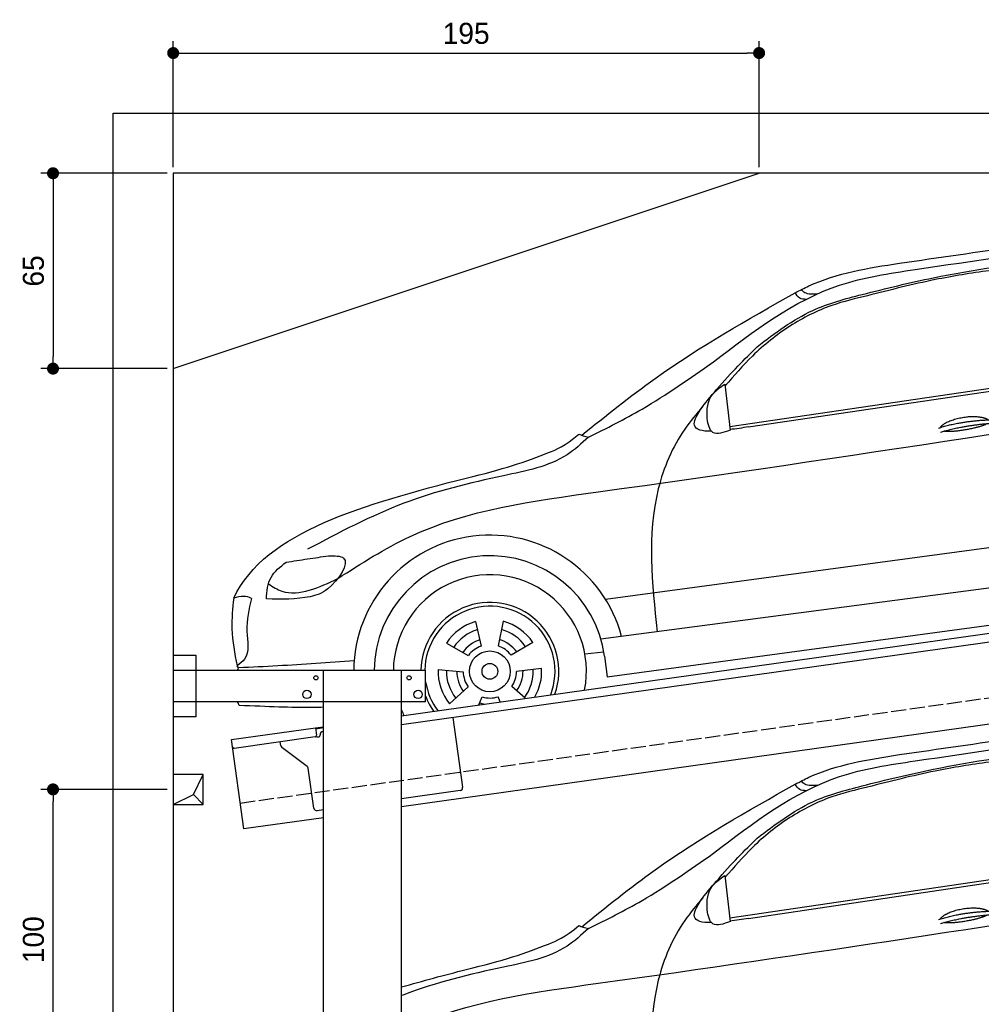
# Model space of a CAD drawing. Extents: x -511 to 5890, y -540 to 5211.
# Tile 2 of 3: x -511 to 2690, y 1935 to 5211. Entities that reach past the tile are written whole.
import ezdxf

# ---------------------------------------------------------------- set-up
doc = ezdxf.new("R2010")
doc.units = 0
doc.header["$LTSCALE"] = 10
doc.header["$MEASUREMENT"] = 0
doc.linetypes.add('GEN3', pattern=[6.25, 5, -1.25])
doc.layers.get('0').update_dxf_attribs({"linetype": 'CONTINUOUS'})
doc.layers.get('DEFPOINTS').update_dxf_attribs({"linetype": 'CONTINUOUS'})
for name, color, linetype in [('3', 6, 'GEN3'), ('AM_5', 3, 'CONTINUOUS'), ('BREAKTHROUGH', 1, 'CONTINUOUS'), ('CAR', 1, 'CONTINUOUS')]:
    doc.layers.add(name, color=color, linetype=linetype)
doc.dimstyles.new('KLAUS_DXF', dxfattribs={"dimscale": 20, "dimtxt": 3.5, "dimasz": 2, "dimexe": 2, "dimexo": 1, "dimgap": 1.5, "dimtad": 1, "dimlfac": 0.1, "dimdsep": 46, "dimtxsty": 'Standard', "dimblk": 'DOT', "dimcen": 2, "dimclrd": 256, "dimclre": 256, "dimclrt": 2, "dimadec": 0, "dimazin": 0, "dimtfac": 1, "dimtmove": 2, "dimatfit": 3, "dimfxl": 1, "dimtolj": 1, "dimarcsym": 0})

# ---------------------------------------------------------------- blocks, each defined once
blk = doc.blocks.new('_DOT')
at = {"color": 0, "linetype": 'ByBlock'}
blk.add_line((-0.5, 0), (-1, 0), dxfattribs=at)
at = {"color": 0, "linetype": 'ByBlock', "const_width": 0.5}
blk.add_lwpolyline([(-0.25, 0, 1), (0.25, 0, 1)], format="xyb", close=True, dxfattribs=at)
blk = doc.blocks.new('*D7')
at = {"layer": 'AM_5', "lineweight": -2, "transparency": 16777216}
for p, q in [((0, 4720), (0, 5140)), ((1950, 4720), (1950, 5140)), ((40, 5100), (1910, 5100))]:
    blk.add_line(p, q, dxfattribs=at)
at = {"layer": 'DEFPOINTS', "color": 0, "transparency": 16777216}
for p in [(1950, 5100), (0, 4700), (1950, 4700)]:
    blk.add_point(p, dxfattribs=at)
at = {"layer": 'AM_5', "lineweight": -2, "transparency": 16777216, "xscale": 40, "yscale": 40, "zscale": 40, "rotation": 180}
blk.add_blockref('_DOT', (0, 5100), dxfattribs=at)
at = {"layer": 'AM_5', "lineweight": -2, "transparency": 16777216, "xscale": 40, "yscale": 40, "zscale": 40}
blk.add_blockref('_DOT', (1950, 5100), dxfattribs=at)
at = {"layer": 'AM_5', "color": 2, "transparency": 16777216, "insert": (975, 5165), "char_height": 70, "attachment_point": 5}
blk.add_mtext('\\A1;195', dxfattribs=at)
blk = doc.blocks.new('*D4')
at = {"layer": 'AM_5', "lineweight": -2, "transparency": 16777216}
for p, q in [((-20, 4700), (-440, 4700)), ((-400, 4660), (-400, 4090)), ((-20, 4050), (-440, 4050))]:
    blk.add_line(p, q, dxfattribs=at)
at = {"layer": 'DEFPOINTS', "color": 0, "transparency": 16777216}
for p in [(0, 4700), (-400, 4050), (0, 4050)]:
    blk.add_point(p, dxfattribs=at)
at = {"layer": 'AM_5', "lineweight": -2, "transparency": 16777216, "xscale": 40, "yscale": 40, "zscale": 40}
for p, rotation in [((-400, 4700), 90), ((-400, 4050), 270)]:
    blk.add_blockref('_DOT', p, dxfattribs=dict(at, rotation=rotation))
at = {"layer": 'AM_5', "color": 2, "transparency": 16777216, "insert": (-465, 4375), "char_height": 70, "attachment_point": 5, "rotation": 90}
blk.add_mtext('\\A1;65', dxfattribs=at)
blk = doc.blocks.new('*D6')
at = {"layer": 'AM_5', "lineweight": -2, "transparency": 16777216}
for p, q in [((-20, 2650), (-440, 2650)), ((-400, 1690), (-400, 2610)), ((5280, 1650), (-440, 1650))]:
    blk.add_line(p, q, dxfattribs=at)
at = {"layer": 'DEFPOINTS', "color": 0, "transparency": 16777216}
for p in [(-400, 2650), (0, 2650), (5300, 1650)]:
    blk.add_point(p, dxfattribs=at)
at = {"layer": 'AM_5', "lineweight": -2, "transparency": 16777216, "xscale": 40, "yscale": 40, "zscale": 40}
for p, rotation in [((-400, 2650), 90), ((-400, 1650), 270)]:
    blk.add_blockref('_DOT', p, dxfattribs=dict(at, rotation=rotation))
at = {"layer": 'AM_5', "color": 2, "transparency": 16777216, "insert": (-465, 2150), "char_height": 70, "attachment_point": 5, "rotation": 90}
blk.add_mtext('\\A1;100', dxfattribs=at)
blk = doc.blocks.new('Car_K')
at = {"layer": 'CAR'}
for p, q in [((4395.3, 2725.6), (6371, 3016)), ((4457.7, 2723.8), (6379.4, 3009)), ((4379.1, 2866.5), (4396.7, 2713.3)), ((3981.4, 2150.9), (5902.5, 2408.8)), ((5954.6, 2278.4), (3966.6, 2017.9)), ((3987.9, 1892.3), (5969.5, 2160.9)), ((3549.7, 2076.4), (3568.1, 1994.6)), ((3641.8, 2077.1), (3624.8, 1995)), ((3452.6, 2004.6), (3525.4, 1963)), ((3740.1, 2007), (3667.9, 1964.2)), ((3913.1, 1968.5), (3976.3, 1975.6)), ((3978.5, 1961.3), (3987.9, 1892.3)), ((3424.8, 1916.8), (3508.3, 1908.9)), ((3769.3, 1919.6), (3685.9, 1910.4)), ((3463.1, 1802.2), (3525.1, 1858.6)), ((3714.2, 1820.9), (3669.9, 1859.8)), ((3559.9, 1799.2), (3571.3, 1825.7)), ((3631.9, 1809.3), (3624.3, 1826.1))]:
    blk.add_line(p, q, dxfattribs=at)
for radius in [67.9, 26.2]:
    blk.add_circle((3597.1, 1910.6), radius, dxfattribs=at)
for radius, start, end in [(453.2, 14.86, 179.5503), (384.7, 7.5734, 179.4702), (321.3, 348.8956, 179.3656), (229.5, 340.7371, 179.1121), (216.8, 338.9836, 179.0598), (172.4, 105.9643, 146.9655), (172.4, 33.9643, 74.9655), (144.5, 106.605, 146.3248), (144.5, 34.605, 74.3248), (110.3, 107.8341, 145.0957), (110.3, 35.8341, 73.0957), (88.8, 109.097, 143.8328), (88.8, 37.097, 71.8328), (172.4, 177.9643, 218.9655), (144.5, 178.605, 218.3248), (110.3, 179.8341, 217.0957), (88.8, 181.097, 215.8328), (88.8, 325.097, 359.8328), (110.3, 323.8341, 1.0957), (144.5, 322.605, 2.3248), (172.4, 330.4173, 2.9655), (216.8, 189.363, 217.0164), (229.5, 201.2851, 215.2629), (110.3, 251.8341, 260.346), (88.8, 253.097, 287.8328), (321.3, 203.8286, 207.1044)]:
    blk.add_arc((3597.1, 1910.6), radius, start, end, dxfattribs=at)
for points in [[(4960.4, 3268.4), (5748.6, 3373.1), (6565.3, 3342.1), (7001.7, 3128.2)], [(4341, 2940.3), (4761.1, 3195.4), (5012, 3247.5), (5597.3, 3332.3)], [(4486.6, 2990.7), (4671.5, 3111.4), (4835.8, 3164.4), (5073.4, 3220), (5478.3, 3280.6), (5845.3, 3309)], [(4613.5, 3170.2), (4659.2, 3193.1), (4960.4, 3268.4)], [(4687.2, 3166.4), (4645.3, 3170.5), (4633.1, 3180.6)], [(3903, 2696.1), (4146.8, 2885.1), (4613.5, 3170.2)], [(4854.3, 3160.3), (4734.7, 3127.8), (4595.7, 3058.9), (4471, 2959.6), (4379.8, 2860.3)], [(4649.4, 3148.3), (4628.6, 3152.5), (4613.5, 3170.2)], [(3925.1, 2689.5), (4103.6, 2783.3), (4341, 2940.3)], [(3091.3, 2219.7), (3330.1, 2358.5), (3957.2, 2507.7), (6400, 2878.8)], [(4396.7, 2713.3), (4339.5, 2705.2), (4320.6, 2752), (4338.5, 2831.7), (4379.1, 2866.5)], [(4306.1, 2792.5), (4245.7, 2716.3), (4157.7, 2518), (4154, 2042.4)], [(3925.1, 2689.5), (3854, 2631.3), (3642.8, 2561.4), (3311.2, 2469.9), (2990.2, 2316.7)], [(3893.1, 2699.9), (3907.7, 2694.5), (3925.3, 2689.7)], [(3059.7, 2295), (3110.1, 2287.6), (3057.8, 2185.2), (2999, 2159), (2853.2, 2151.3)], [(2919.1, 2273.7), (2990.6, 2284.7), (3059.7, 2295)], [(2853.2, 2151.3), (2868.7, 2223.2), (2919.1, 2273.7)], [(2860.2, 2201.5), (2904.9, 2177.1), (2995.7, 2180.6), (3091.3, 2219.7)], [(2744.5, 2154.1), (2738.6, 2052.2), (2755.6, 1929)], [(2803.8, 2152.6), (2788.3, 2043.9), (2781, 1951.5), (2755.6, 1929)], [(3145.3, 1945.7), (2891.3, 1928.7), (2761, 1922.3)]]:
    blk.add_spline(points, degree=3, dxfattribs=at)
for points, degree, knots in [([(5333.6, 3253.4), (5308.7, 3250.3), (5223.6, 3239.4), (5062.6, 3213.6), (4929, 3179.4), (4854.3, 3160.3)], 3, [96.627312, 96.627312, 96.627312, 96.627312, 171.985535, 353.964722, 585.294651, 585.294651, 585.294651, 585.294651]), ([(4334.6, 2709.5), (4303.1, 2709), (4246, 2721.6), (4373.6, 2878.3), (4444.9, 2949.2), (4486.6, 2990.7)], 3, [93.12531, 93.12531, 93.12531, 93.12531, 180.032421, 319.648401, 516.477642, 516.477642, 516.477642, 516.477642]), ([(5096.6, 2721.7), (5100.1, 2730), (5124.3, 2747.3), (5178.1, 2764.2), (5225, 2761.1), (5250, 2752.2), (5255.3, 2747.7), (5255.6, 2747.5)], 5, [0.0314681, 0.0314681, 0.0314681, 0.0314681, 0.0314681, 0.0314681, 0.300106, 0.500106, 0.5095952, 0.5095952, 0.5095952, 0.5095952, 0.5095952, 0.5095952]), ([(5252.3, 2734.9), (5248.8, 2732.7), (5232.1, 2724.4), (5198.9, 2715.8), (5152.6, 2708), (5121.2, 2707.1), (5107.9, 2709.7)], 5, [0.6133618, 0.6133618, 0.6133618, 0.6133618, 0.6133618, 0.6133618, 0.700106, 0.9252293, 0.9252293, 0.9252293, 0.9252293, 0.9252293, 0.9252293]), ([(3518, 2553.7), (3639.3, 2581.7), (3745, 2618.4), (3845.3, 2659.5), (3893, 2699.8)], 3, [0, 0, 0, 0, 247.321337, 334.292188, 334.292188, 334.292188, 334.292188]), ([(3043.2, 1790.9), (3031.6, 1790.6), (2945.8, 1788.9), (2860.9, 1793.2), (2762.4, 1796.9)], 3, [250.354392, 250.354392, 250.354392, 250.354392, 285.458466, 509.835857, 509.835857, 509.835857, 509.835857])]:
    blk.add_open_spline(points, degree=degree, knots=knots, dxfattribs=at)
for points, degree in [([(4457.7, 2723.8), (4436.9, 2720.6), (4416.2, 2717.4), (4396.5, 2714.9)], 3), ([(5090.7, 2719.8), (5164, 2744.5), (5270.4, 2748.1)], 2), ([(5097.2, 2706.5), (5169.3, 2728.8), (5269.6, 2736.4)], 2), ([(2744.5, 2154.1), (2850, 2378.9), (3184, 2466.3), (3518, 2553.7)], 3), ([(2803.8, 2152.6), (2787.9, 2162.9), (2767.7, 2161.4), (2744.5, 2154.1)], 3), ([(2761, 1922.3), (2759.2, 1924.6), (2757.3, 1926.8), (2755.6, 1929)], 3), ([(2757.6, 1914.2), (2758.7, 1916.9), (2759.9, 1919.6), (2761, 1922.3)], 3), ([(2762.4, 1796.9), (2760.8, 1801), (2759.2, 1805.1), (2757.7, 1809.2)], 3)]:
    blk.add_open_spline(points, degree=degree, dxfattribs=at)
blk = doc.blocks.new('Car_K_EG')
at = {"layer": 'CAR'}
for p, q in [((4395.3, 2725.6), (6007.9, 2962.6)), ((4457.7, 2723.8), (6007.9, 2953.9)), ((4379.1, 2866.5), (4396.7, 2713.3))]:
    blk.add_line(p, q, dxfattribs=at)
for points, degree, knots in [([(4960.4, 3268.4), (5220.3, 3306.4), (5563.4, 3356.6), (5921.3, 3390.6), (6007.9, 3395.2)], 3, [0, 0, 0, 0, 795.09308, 1049.747279, 1049.747279, 1049.747279, 1049.747279]), ([(5333.6, 3253.4), (5308.7, 3250.3), (5223.6, 3239.4), (5062.6, 3213.6), (4929, 3179.4), (4854.3, 3160.3)], 3, [96.627312, 96.627312, 96.627312, 96.627312, 171.985535, 353.964722, 585.294651, 585.294651, 585.294651, 585.294651]), ([(4334.6, 2709.5), (4303.1, 2709), (4246, 2721.6), (4373.6, 2878.3), (4444.9, 2949.2), (4486.6, 2990.7)], 3, [93.12531, 93.12531, 93.12531, 93.12531, 180.032421, 319.648401, 516.477642, 516.477642, 516.477642, 516.477642]), ([(3303.2, 2345.4), (3312.1, 2349.9), (3512.8, 2447.6), (4440.7, 2570.7), (5331.3, 2709.3), (6007.9, 2816.5)], 3, [246.037501, 246.037501, 246.037501, 246.037501, 276.230985, 920.854723, 2991.448563, 2991.448563, 2991.448563, 2991.448563]), ([(5096.6, 2721.7), (5100.1, 2730), (5124.3, 2747.3), (5178.1, 2764.2), (5225, 2761.1), (5250, 2752.2), (5255.3, 2747.7), (5255.6, 2747.5)], 5, [0.0314681, 0.0314681, 0.0314681, 0.0314681, 0.0314681, 0.0314681, 0.300106, 0.500106, 0.5095952, 0.5095952, 0.5095952, 0.5095952, 0.5095952, 0.5095952]), ([(5252.3, 2734.9), (5248.8, 2732.7), (5232.1, 2724.4), (5198.9, 2715.8), (5152.6, 2708), (5121.2, 2707.1), (5107.9, 2709.7)], 5, [0.6133618, 0.6133618, 0.6133618, 0.6133618, 0.6133618, 0.6133618, 0.700106, 0.9252293, 0.9252293, 0.9252293, 0.9252293, 0.9252293, 0.9252293]), ([(3925.1, 2689.5), (3902.2, 2668.7), (3824, 2597.3), (3599.7, 2554.9), (3414.8, 2509.5), (3305.8, 2467.8), (3303.2, 2466.8)], 3, [0, 0, 0, 0, 91.933634, 314.390135, 658.38076, 667.059547, 667.059547, 667.059547, 667.059547]), ([(3518, 2553.7), (3639.3, 2581.7), (3745, 2618.4), (3845.3, 2659.5), (3893, 2699.8)], 3, [0, 0, 0, 0, 247.321337, 334.292188, 334.292188, 334.292188, 334.292188])]:
    blk.add_open_spline(points, degree=degree, knots=knots, dxfattribs=at)
for points in [[(4341, 2940.3), (4761.1, 3195.4), (5012, 3247.5), (5597.3, 3332.3)], [(4486.6, 2990.7), (4671.5, 3111.4), (4835.8, 3164.4), (5073.4, 3220), (5478.3, 3280.6), (5845.3, 3309)], [(4613.5, 3170.2), (4659.2, 3193.1), (4960.4, 3268.4)], [(4687.2, 3166.4), (4645.3, 3170.5), (4633.1, 3180.6)], [(3903, 2696.1), (4146.8, 2885.1), (4613.5, 3170.2)], [(4854.3, 3160.3), (4734.7, 3127.8), (4595.7, 3058.9), (4471, 2959.6), (4379.8, 2860.3)], [(4649.4, 3148.3), (4628.6, 3152.5), (4613.5, 3170.2)], [(3925.1, 2689.5), (4103.6, 2783.3), (4341, 2940.3)], [(4396.7, 2713.3), (4339.5, 2705.2), (4320.6, 2752), (4338.5, 2831.7), (4379.1, 2866.5)], [(4306.1, 2792.5), (4245.7, 2716.3), (4157.7, 2518), (4154, 2042.4)], [(3893.1, 2699.9), (3907.7, 2694.5), (3925.3, 2689.7)]]:
    blk.add_spline(points, degree=3, dxfattribs=at)
for points, degree in [([(4457.7, 2723.8), (4436.9, 2720.6), (4416.2, 2717.4), (4396.5, 2714.9)], 3), ([(5090.7, 2719.8), (5164, 2744.5), (5270.4, 2748.1)], 2), ([(5097.2, 2706.5), (5169.3, 2728.8), (5269.6, 2736.4)], 2), ([(3303.2, 2495.5), (3373.2, 2515.8), (3445.6, 2534.7), (3518, 2553.7)], 3)]:
    blk.add_open_spline(points, degree=degree, dxfattribs=at)

msp = doc.modelspace()

# ---------------------------------------------------------------- linework, layer by layer
for p, q in [((-199.991, 4900), (5499.993, 4900)), ((-199.991, -250), (-199.991, 4900)), ((5300, 4700), (0, 4700)), ((0, 4700), (0, 0)), ((0, 4050), (1950, 4700)), ((760, 2895.181), (3238.84, 3243.559)), ((3245.986, 3214.269), (760, 2864.886)), ((0, 3096.226), (75, 3096.226)), ((75, 3096.226), (75, 2891.226)), ((0, 3046.226), (840, 3046.226)), ((500, 1676.226), (500, 3046.226)), ((760, 6.226), (760, 3046.226)), ((840, 2941.226), (840, 3046.226)), ((3464.724, 2972.357), (760, 2592.233)), ((840, 2941.226), (0, 2941.226)), ((75, 2891.226), (0, 2891.226)), ((930.739, 2888.882), (963.305, 2657.159)), ((193.765, 2815.602), (473.516, 2854.919)), ((473.516, 2854.919), (500, 2858.641)), ((473.516, 2854.919), (476.995, 2830.162)), ((500, 2854.601), (474.073, 2850.957)), ((472.74, 2824.515), (202.892, 2786.59)), ((480.306, 2824.568), (485.257, 2825.264)), ((489.513, 2830.911), (489.374, 2831.901)), ((497.885, 2843.196), (500, 2843.493)), ((235.517, 2518.522), (193.765, 2815.602)), ((358.034, 2796.419), (356.383, 2808.162)), ((445.657, 2726.723), (361.918, 2789.825)), ((468.171, 2587.573), (449.542, 2720.128)), ((954.794, 2645.865), (760, 2618.488)), ((500, 2555.692), (235.517, 2518.522)), ((500, 2581.948), (479.466, 2579.062))]:
    msp.add_line(p, q)
for centre, radius in [((475, 3021.226), 7), ((785, 3021.226), 7), ((445, 2966.226), 14), ((815, 2966.226), 14)]:
    msp.add_circle(centre, radius)
for centre, radius, start, end in [((472.044, 2829.466), 5, 278, 8), ((479.61, 2829.519), 5, 221.236717, 278), ((484.561, 2830.215), 5, 278, 8), ((499.276, 2833.293), 10, 98, 188), ((202.196, 2791.541), 5, 188, 278), ((367.936, 2797.811), 10, 188, 233), ((439.64, 2718.734), 10, 8, 53), ((953.403, 2655.768), 10, 278, 8), ((478.074, 2588.965), 10, 188, 278)]:
    msp.add_arc(centre, radius, start, end)
at = {"layer": '3'}
msp.add_line((223.409, 2604.675), (5230.817, 3308.42), dxfattribs=at)
at = {"layer": 'BREAKTHROUGH'}
for p, q in [((67.373, 2632.953), (100, 2700)), ((0, 2600), (67.373, 2632.953)), ((67.154, 2632.846), (100, 2600))]:
    msp.add_line(p, q, dxfattribs=at)
msp.add_lwpolyline([(100, 2700), (0, 2700), (0, 2600), (100, 2600)], close=True, dxfattribs=at)

# ---------------------------------------------------------------- block references
at = {"layer": 'CAR'}
for name, p in [('Car_K', (-2543.157, 1132.202)), ('Car_K_EG', (-2543.157, -502.798))]:
    msp.add_blockref(name, p, dxfattribs=at)

# ---------------------------------------------------------------- dimensions: what is measured, and where the dimension line sits
at = {"layer": 'AM_5'}
dim = msp.add_linear_dim(base=(1950, 5100), p1=(0, 4700), p2=(1950, 4700), dimstyle='KLAUS_DXF', override={"dimtzin": 7}, dxfattribs=at)
dim.commit()
dim.dimension.update_dxf_attribs({"geometry": '*D7', "text_midpoint": (975, 5165)})
for base, p1, p2, override, picture, middle in [((-399.991, 4050), (0, 4700), (0, 4050), {"dimtol": 0, "dimlim": 0, "dimtp": 0, "dimtm": 0, "dimtfac": 1, "dimtdec": 2, "dimtolj": 1, "dimtzin": 7}, '*D4', (-464.991, 4375)), ((-399.991, 2650), (5300, 1650), (0, 2650), {"dimpost": '', "dimtol": 0, "dimlim": 0, "dimtp": 0, "dimtm": 0, "dimtfac": 1, "dimtdec": 2, "dimtolj": 1, "dimtzin": 7}, '*D6', (-464.991, 2150))]:
    dim = msp.add_linear_dim(base=base, p1=p1, p2=p2, angle=90, dimstyle='KLAUS_DXF', override=override, dxfattribs=at)
    dim.commit()
    dim.dimension.update_dxf_attribs({"geometry": picture, "text_midpoint": middle})

doc.saveas('drawing.dxf')
